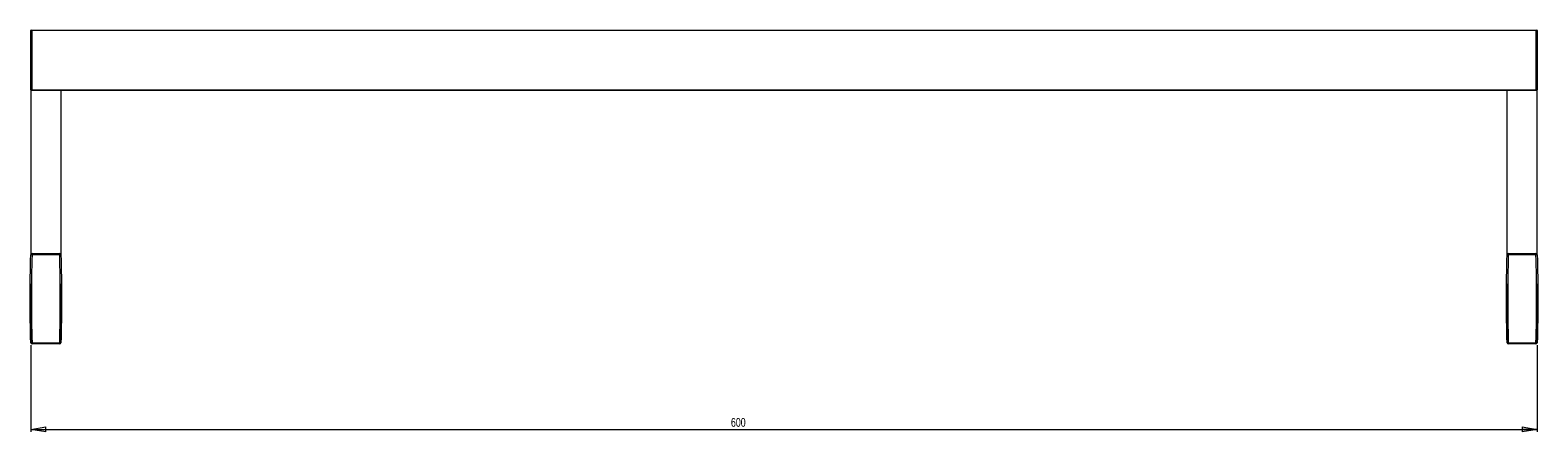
# Model space of a CAD drawing. Header units: millimetres. Extents: x -964 to 708, y -80 to 740.
# Tile 2 of 4: x -964 to -363, y 580 to 740. Entities that reach past the tile are written whole.
import ezdxf

# ---------------------------------------------------------------- set-up
doc = ezdxf.new("R2010")
doc.units = ezdxf.units.MM
doc.styles.add('SLDTEXTSTYLE0', font='TXT', dxfattribs={"width": 0.75})
doc.dimstyles.new('SLDDIMSTYLE0', dxfattribs={"dimtxt": 3.5, "dimasz": 6, "dimexe": 0, "dimexo": 0.0625, "dimgap": 0.875, "dimtad": 1, "dimtoh": 1, "dimrnd": 1e-09, "dimzin": 12, "dimdsep": 46, "dimtxsty": 'SLDTEXTSTYLE0', "dimblk1": 'CLOSED', "dimblk2": 'CLOSED', "dimsah": 1, "dimcen": 0.09, "dimadec": 0, "dimazin": 0, "dimtfac": 1, "dimtofl": 0, "dimtmove": 0, "dimatfit": 3, "dimldrblk": 'CLOSED', "dimfxl": 1, "dimfrac": 2, "dimtolj": 1, "dimtzin": 12, "dimarcsym": 0})

# ---------------------------------------------------------------- blocks, each defined once
blk = doc.blocks.new('_CLOSED')
at = {"color": 0, "linetype": 'ByBlock', "lineweight": -2}
for p, q in [((-1, 0.166667), (0, 0)), ((-1, 0.166667), (-1, -0.166667)), ((0, 0), (-1, -0.166667)), ((0, 0), (-1, 0))]:
    blk.add_line(p, q, dxfattribs=at)
blk = doc.blocks.new('*D2')
at = {"color": 7, "linetype": 'Continuous', "lineweight": 0}
for p, q in [((-963.41, 614.82), (-963.41, 580.32)), ((-363.41, 614.82), (-363.41, 580.32)), ((-963.41, 581.32), (-363.41, 581.32))]:
    blk.add_line(p, q, dxfattribs=at)
at = {"color": 7, "linetype": 'Continuous', "lineweight": 0, "xscale": 6, "yscale": 6, "rotation": 180}
blk.add_blockref('_CLOSED', (-963.41, 581.32, -151.9), dxfattribs=at)
at = {"color": 7, "linetype": 'Continuous', "lineweight": 0, "xscale": 6, "yscale": 6}
blk.add_blockref('_CLOSED', (-363.41, 581.32, -151.9), dxfattribs=at)
at = {"color": 7, "linetype": 'Continuous', "lineweight": 0, "insert": (-684.55, 585.84), "char_height": 3.5, "attachment_point": 1, "style": 'SLDTEXTSTYLE0'}
blk.add_mtext('600', dxfattribs=at)

msp = doc.modelspace()

# ---------------------------------------------------------------- linework, layer by layer
at = {"color": 142, "linetype": 'Continuous', "lineweight": 0, "true_color": 0x0080c0}
for p, q in [((-963.415, 716.525), (-963.415, 740.125)), ((-963.215, 740.325), (-963.132, 740.325)), ((-962.932, 740.125), (-963.132, 740.325)), ((-962.932, 740.125), (-962.932, 716.525)), ((-363.698, 740.325), (-363.898, 740.125)), ((-363.898, 716.525), (-363.898, 740.125)), ((-363.698, 740.325), (-363.615, 740.325)), ((-363.415, 740.125), (-363.415, 716.525)), ((-963.132, 716.325), (-963.215, 716.325)), ((-963.132, 716.325), (-962.932, 716.525)), ((-363.898, 716.525), (-363.698, 716.325)), ((-363.615, 716.325), (-363.698, 716.325)), ((-962.928, 651.325), (-962.928, 650.852)), ((-951.901, 651.325), (-951.901, 650.852)), ((-374.928, 651.325), (-374.928, 650.852)), ((-363.901, 651.325), (-363.901, 650.852)), ((-962.928, 615.798), (-962.928, 615.325)), ((-363.901, 615.798), (-363.901, 615.325))]:
    msp.add_line(p, q, dxfattribs=at)
at = {"color": 7, "linetype": 'Continuous', "lineweight": 15}
for p, q in [((-963.132, 740.325), (-363.698, 740.325)), ((-363.898, 740.125), (-962.932, 740.125)), ((-963.415, 716.525), (-963.415, 650.94)), ((-363.698, 716.325), (-963.132, 716.325)), ((-962.932, 716.525), (-363.898, 716.525)), ((-951.415, 716.325), (-951.415, 650.844)), ((-375.415, 650.844), (-375.415, 716.325)), ((-363.415, 650.94), (-363.415, 716.525)), ((-962.928, 651.325), (-951.901, 651.325)), ((-951.901, 650.852), (-962.928, 650.852)), ((-374.928, 651.325), (-363.901, 651.325)), ((-363.901, 650.852), (-374.928, 650.852)), ((-963.415, 639.243), (-963.415, 615.825)), ((-951.415, 639.243), (-951.415, 615.825)), ((-375.415, 615.825), (-375.415, 639.243)), ((-363.415, 615.825), (-363.415, 639.243)), ((-962.928, 615.798), (-951.901, 615.798)), ((-951.901, 615.325), (-962.928, 615.325)), ((-951.901, 615.798), (-951.901, 615.325)), ((-374.928, 615.798), (-363.901, 615.798)), ((-374.928, 615.798), (-374.928, 615.325)), ((-363.901, 615.325), (-374.928, 615.325))]:
    msp.add_line(p, q, dxfattribs=at)
at = {"color": 142, "linetype": 'Continuous', "lineweight": 0, "true_color": 0x0080c0}
for centre, radius, start, end in [((-963.215, 740.125), 0.2, 90, 180), ((-363.615, 740.125), 0.2, 0, 90), ((-963.215, 716.525), 0.2, 180, 270), ((-363.615, 716.525), 0.2, 270, 0), ((-962.928, 650.825), 0.5, 90, 178.451576), ((-963.115, 648.527), 2.332, 85.395906, 97.702137), ((-951.901, 650.825), 0.5, 1.548424, 90), ((-951.714, 648.527), 2.332, 82.297863, 94.604094), ((-374.928, 650.825), 0.5, 90, 178.451576), ((-375.115, 648.527), 2.332, 85.395906, 97.702137), ((-363.901, 650.825), 0.5, 1.548424, 90), ((-363.714, 648.527), 2.332, 82.297863, 94.604094), ((-963.115, 618.122), 2.332, 262.297863, 274.604094), ((-962.928, 615.825), 0.5, 181.548424, 270), ((-363.714, 618.122), 2.332, 265.395906, 277.702137), ((-363.901, 615.825), 0.5, 270, 358.451576)]:
    msp.add_arc(centre, radius, start, end, dxfattribs=at)
at = {"color": 7, "linetype": 'Continuous', "lineweight": 15}
for centre, radius, start, end in [((-963.141, 638.825), 0.5, 154.542837, 179.513406), ((-951.688, 638.825), 0.5, 0.486594, 25.457163), ((-375.141, 638.825), 0.5, 154.542837, 179.513406), ((-363.688, 638.825), 0.5, 0.486594, 25.457163), ((-962.915, 615.825), 0.5, 182.222238, 268.450994), ((-951.714, 618.122), 2.332, 265.395906, 277.702137), ((-951.901, 615.825), 0.5, 270, 358.451576), ((-375.115, 618.122), 2.332, 262.297863, 274.604094), ((-374.928, 615.825), 0.5, 181.548424, 270), ((-363.915, 615.825), 0.5, 271.549006, 357.777638)]:
    msp.add_arc(centre, radius, start, end, dxfattribs=at)
for points in [[(-963.428, 615.811), (-963.586, 621.644), (-963.665, 627.481), (-963.665, 639.168), (-963.586, 645.006), (-963.428, 650.838)], [(-962.928, 650.852), (-963.086, 645.015), (-963.165, 639.172), (-963.165, 627.477), (-963.086, 621.635), (-962.928, 615.798)], [(-951.901, 615.798), (-951.744, 621.635), (-951.665, 627.477), (-951.665, 639.172), (-951.744, 645.015), (-951.901, 650.852)], [(-951.401, 650.838), (-951.244, 645.006), (-951.165, 639.168), (-951.165, 627.481), (-951.244, 621.644), (-951.401, 615.811)], [(-375.428, 615.811), (-375.586, 621.644), (-375.665, 627.481), (-375.665, 639.168), (-375.586, 645.006), (-375.428, 650.838)], [(-374.928, 650.852), (-375.086, 645.015), (-375.165, 639.172), (-375.165, 627.477), (-375.086, 621.635), (-374.928, 615.798)], [(-363.901, 615.798), (-363.744, 621.635), (-363.665, 627.477), (-363.665, 639.172), (-363.744, 645.015), (-363.901, 650.852)], [(-363.401, 650.838), (-363.244, 645.006), (-363.165, 639.168), (-363.165, 627.481), (-363.244, 621.644), (-363.401, 615.811)]]:
    msp.add_open_spline(points, degree=3, knots=[0, 0, 0, 0, 0.5, 0.5, 1, 1, 1, 1], dxfattribs=at)

# ---------------------------------------------------------------- dimensions: what is measured, and where the dimension line sits
at = {"color": 7, "linetype": 'Continuous', "lineweight": 0}
dim = msp.add_linear_dim(base=(-363.415, 581.325), p1=(-963.415, 615.825), p2=(-363.415, 615.825), dimstyle='SLDDIMSTYLE0', dxfattribs=at)
dim.commit()
dim.dimension.update_dxf_attribs({"geometry": '*D2', "text_midpoint": (-680.681, 581.325), "dimtype": 160})

doc.saveas('drawing.dxf')
